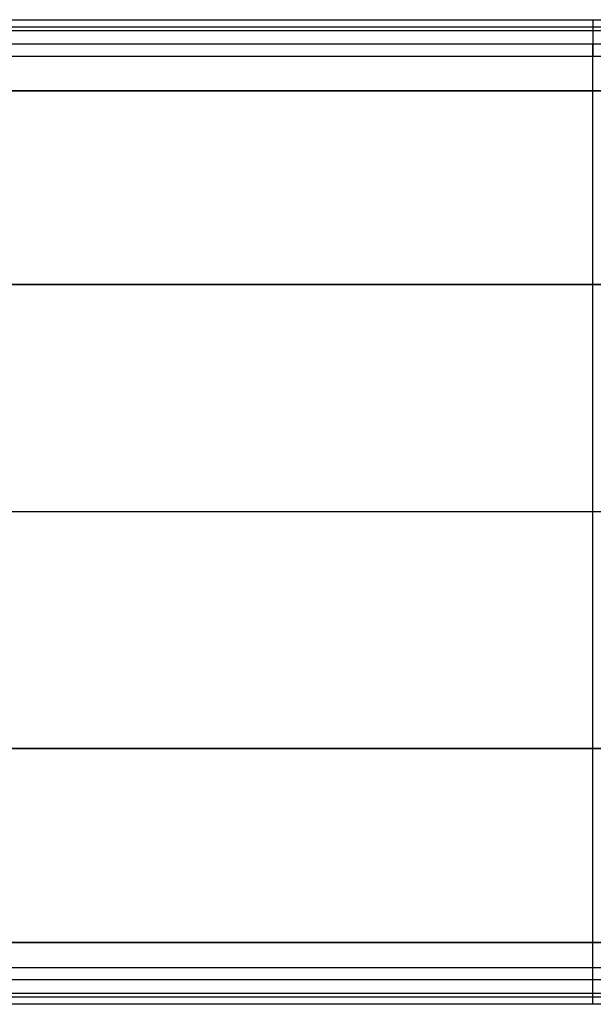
# Model space of a CAD drawing. Header units: millimetres. Extents: x -1267 to 621, y -1022 to -212.
# Tile 5 of 8: x -795 to -323, y -1022 to -212. Entities that reach past the tile are written whole.
import ezdxf

# ---------------------------------------------------------------- set-up
doc = ezdxf.new("R2010")
doc.units = ezdxf.units.MM
doc.layers.add('Calque 08$Calque 09', color=7, linetype='Continuous', true_color=0xff000e)

msp = doc.modelspace()

# ---------------------------------------------------------------- linework, layer by layer
at = {"layer": 'Calque 08$Calque 09'}
for p, q in [((-1213, -232.1, 63.69), (567, -232.1, 63.69)), ((-323, -1002.1, 63.69), (-323, -232.1, 63.69)), ((-1203, -242.1, 423.69), (557, -242.1, 423.69)), ((-323, -992.1, 423.69), (-323, -242.1, 423.69)), ((602.7, -430.02, 37.44), (-1247.23, -430.02, 37.44)), ((-388.13, -430.02, 13.69), (-388.13, -430.02, 63.69)), ((567, -617.1, 63.69), (-1213, -617.1, 63.69)), ((557, -617.1, 423.69), (-1203, -617.1, 423.69)), ((602.7, -811.61, 37.44), (-1247.23, -811.61, 37.44)), ((-388.13, -811.61, 13.69), (-388.13, -811.61, 63.69)), ((557, -992.1, 423.69), (-1203, -992.1, 423.69)), ((567, -1002.1, 63.69), (-1213, -1002.1, 63.69))]:
    msp.add_line(p, q, dxfattribs=at)
for points in [[(-1218, -212.1, 83.69), (-323, -212.1, 83.69), (572, -212.1, 83.69)], [(-1218, -212.1, 393.69), (-323, -212.1, 393.69), (572, -212.1, 393.69)], [(-1218, -212.1, 243.69), (-323, -212.1, 243.69), (572, -212.1, 243.69)], [(-1216.54, -217.96, 69.54), (-323, -217.96, 69.54), (570.53, -217.96, 69.54)], [(-323, -212.1, 393.69), (-323, -212.1, 238.69), (-323, -212.1, 83.69)], [(-1213.61, -220.89, 414.9), (-323, -220.89, 414.9), (567.6, -220.89, 414.9)], [(602.7, -270.51, 13.69), (-322.27, -270.51, 13.69), (-1247.23, -270.51, 13.69)], [(-1247.23, -270.51, 63.69), (-322.27, -270.51, 63.69), (602.7, -270.51, 63.69)], [(602.7, -270.51, 38.69), (-322.27, -270.51, 38.69), (-1247.23, -270.51, 38.69)], [(602.7, -430.02, 63.69), (-322.27, -430.02, 63.69), (-1247.23, -430.02, 63.69)], [(-1247.23, -430.02, 13.69), (-322.27, -430.02, 13.69), (602.7, -430.02, 13.69)], [(602.7, -811.61, 63.69), (-322.27, -811.61, 63.69), (-1247.23, -811.61, 63.69)], [(-1247.23, -811.61, 13.69), (-322.27, -811.61, 13.69), (602.7, -811.61, 13.69)], [(602.7, -971.12, 13.69), (-322.27, -971.12, 13.69), (-1247.23, -971.12, 13.69)], [(-1247.23, -971.12, 63.69), (-322.27, -971.12, 63.69), (602.7, -971.12, 63.69)], [(602.7, -971.12, 38.69), (-322.27, -971.12, 38.69), (-1247.23, -971.12, 38.69)], [(570.53, -1016.24, 69.54), (-323, -1016.24, 69.54), (-1216.54, -1016.24, 69.54)], [(567.6, -1013.31, 414.9), (-323, -1013.31, 414.9), (-1213.61, -1013.31, 414.9)], [(572, -1022.1, 83.69), (-323, -1022.1, 83.69), (-1218, -1022.1, 83.69)], [(572, -1022.1, 393.69), (-323, -1022.1, 393.69), (-1218, -1022.1, 393.69)], [(572, -1022.1, 243.69), (-323, -1022.1, 243.69), (-1218, -1022.1, 243.69)], [(-323, -1022.1, 393.69), (-323, -1022.1, 238.69), (-323, -1022.1, 83.69)]]:
    msp.add_open_spline(points, degree=2, dxfattribs=at)
for points in [[(-323, -212.1, 393.69), (-323, -212.1, 423.69), (-323, -242.1, 423.69)], [(-323, -212.1, 83.69), (-323, -212.1, 63.69), (-323, -232.1, 63.69)], [(-323, -1022.1, 393.69), (-323, -1022.1, 423.69), (-323, -992.1, 423.69)], [(-323, -1022.1, 83.69), (-323, -1022.1, 63.69), (-323, -1002.1, 63.69)]]:
    msp.add_rational_spline(points, [1, 0.707106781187, 1], degree=2, dxfattribs=at)

doc.saveas('drawing.dxf')
